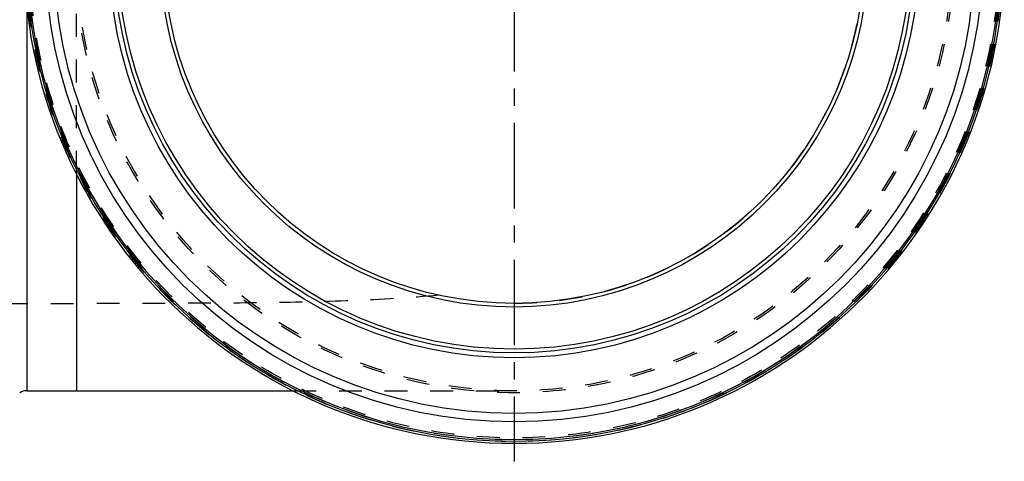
# Model space of a CAD drawing. Header units: millimetres. Extents: x 280 to 720, y 354 to 646.
# Tile 2 of 6: x 434 to 715, y 354 to 480. Entities that reach past the tile are written whole.
import ezdxf

# ---------------------------------------------------------------- set-up
doc = ezdxf.new("R2010")
doc.units = ezdxf.units.MM
doc.header["$LTSCALE"] = 65.185185
doc.linetypes.add('CENTER', pattern=[0.6, 0.375, -0.075, 0.075, -0.075])
doc.linetypes.add('HIDDEN', pattern=[0.2, 0.1, -0.1])
for name, color, linetype in [('ACHSE_S', 7, 'CONTINUOUS'), ('KOERPER', 7, 'CONTINUOUS'), ('KONST.EL_MIT_GEO', 7, 'CONTINUOUS')]:
    doc.layers.add(name, color=color, linetype=linetype)

msp = doc.modelspace()

# ---------------------------------------------------------------- linework, layer by layer
at = {"layer": 'ACHSE_S', "color": 2, "linetype": 'CENTER'}
msp.add_line((575, 646.08), (575, 353.78), dxfattribs=at)
at = {"layer": 'KOERPER', "color": 8, "linetype": 'HIDDEN'}
for p, q in [((450, 436), (450, 561.91)), ((429.65, 398.93), (450.46, 398.93)), ((575, 398.93), (575, 398.93)), ((511.97, 373.93), (575, 373.93))]:
    msp.add_line(p, q, dxfattribs=at)
at = {"layer": 'KOERPER', "color": 7, "linetype": 'Continuous'}
for p, q in [((450, 436), (450, 373.93)), ((435.82, 373.93), (511.97, 373.93))]:
    msp.add_line(p, q, dxfattribs=at)
at = {"layer": 'KOERPER', "color": 8, "linetype": 'HIDDEN'}
msp.add_circle((575, 498.93), 125, dxfattribs=at)
at = {"layer": 'KOERPER', "color": 7, "linetype": 'Continuous'}
for radius, start, end in [(140, 92.916, 87.084), (139.38, 92.9423, 87.0577)]:
    msp.add_arc((575, 498.93), radius, start, end, dxfattribs=at)
at = {"layer": 'KOERPER', "color": 8, "linetype": 'HIDDEN'}
msp.add_arc((575, 498.93), 100, 270, 90, dxfattribs=at)
msp.add_open_spline([(553.55, 401.25), (545.29, 400.5), (528.46, 399.53), (502.91, 399.01), (476.82, 398.92), (459.28, 398.93), (450.46, 398.93)], degree=3, knots=[0, 0, 0, 0, 0.241418, 0.489836, 0.7435, 1, 1, 1, 1], dxfattribs=at)
at = {"layer": 'KONST.EL_MIT_GEO', "color": 7, "linetype": 'Continuous'}
msp.add_line((435.82, 483.9), (435.82, 373.93), dxfattribs=at)
at = {"layer": 'KONST.EL_MIT_GEO', "color": 8, "linetype": 'HIDDEN'}
for radius in [139.5, 139, 138.46, 125.54, 125]:
    msp.add_circle((575, 498.93), radius, dxfattribs=at)
at = {"layer": 'KONST.EL_MIT_GEO', "color": 7, "linetype": 'Continuous'}
for radius in [133.87, 131.45, 115.55, 114.15, 113.08, 101.07, 100]:
    msp.add_circle((575, 498.93), radius, dxfattribs=at)
for centre, radius, start, end in [((575, 498.93), 138.9, 180, 360), ((435.82, 369.93), 4, 90, 120)]:
    msp.add_arc(centre, radius, start, end, dxfattribs=at)

doc.saveas('drawing.dxf')
